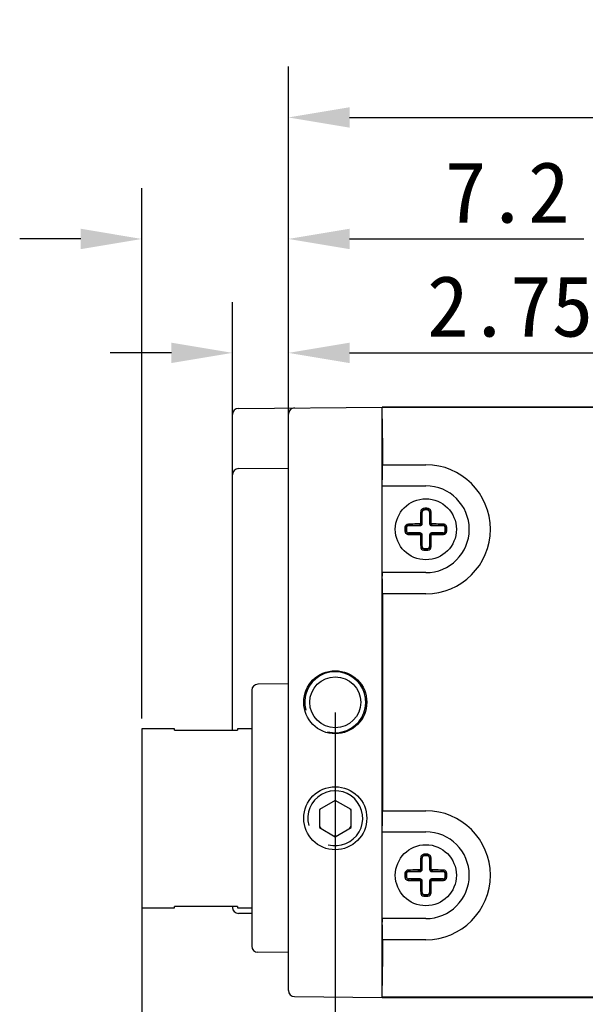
# Model space of a CAD drawing. Header units: millimetres. Extents: x 44 to 281, y 80 to 153.
# Tile 3 of 6: x 117 to 145, y 104 to 153. Entities that reach past the tile are written whole.
import ezdxf

# ---------------------------------------------------------------- set-up
doc = ezdxf.new("R2010")
doc.units = ezdxf.units.MM
doc.header["$LTSCALE"] = 16.335
doc.header["$PDMODE"] = 3
doc.header["$PDSIZE"] = 8
doc.layers.get('0').update_dxf_attribs({"linetype": 'CONTINUOUS'})
doc.layers.get('Defpoints').update_dxf_attribs({"linetype": 'CONTINUOUS'})
doc.layers.add('00_COMPONENTS', color=7, linetype='CONTINUOUS')
doc.layers.add('51__DRAFT_DIMS', color=7, linetype='CONTINUOUS')
doc.styles.get("Standard").update_dxf_attribs({"font": 'simfang.ttf'})
doc.dimstyles.new('DIMSTYLE_3', dxfattribs={"dimtxt": 3, "dimasz": 3, "dimexe": 2.5, "dimexo": 0.5, "dimgap": 0.75, "dimtad": 1, "dimdsep": 46, "dimtxsty": 'STANDARD', "dimblk": '_FILLED', "dimblk1": '_FILLED', "dimblk2": '_FILLED', "dimcen": 0.09, "dimclrd": 4, "dimclre": 4, "dimclrt": 3, "dimazin": 2, "dimtp": 0.3, "dimtm": 0.3, "dimtfac": 1, "dimtofl": 0, "dimtmove": 0, "dimatfit": 3, "dimldrblk": '_FILLED', "dimfxl": 1, "dimtolj": 1, "dimarcsym": 0})

# ---------------------------------------------------------------- blocks, each defined once
blk = doc.blocks.new('_FILLED')
at = {"color": 0, "linetype": 'ByBlock'}
blk.add_solid([(0, 0), (-1, 0.167), (-1, -0.167)], dxfattribs=at)
blk = doc.blocks.new('*D3')
at = {"layer": '51__DRAFT_DIMS', "color": 4, "lineweight": -2}
for p, q in [((130.615, 132.784), (130.615, 150.558)), ((178.215, 132.818), (178.215, 150.558)), ((133.615, 148.058), (175.215, 148.058))]:
    blk.add_line(p, q, dxfattribs=at)
at = {"layer": 'Defpoints', "color": 0}
for p in [(178.215, 148.058), (130.615, 132.284), (178.215, 132.318)]:
    blk.add_point(p, dxfattribs=at)
at = {"layer": '51__DRAFT_DIMS', "color": 4, "linetype": 'ByBlock', "lineweight": -2, "xscale": 3, "yscale": 3, "zscale": 3, "rotation": 180}
blk.add_blockref('_FILLED', (130.615, 148.058), dxfattribs=at)
at = {"layer": '51__DRAFT_DIMS', "color": 4, "linetype": 'ByBlock', "lineweight": -2, "xscale": 3, "yscale": 3, "zscale": 3}
blk.add_blockref('_FILLED', (178.215, 148.058), dxfattribs=at)
at = {"layer": '51__DRAFT_DIMS', "color": 3, "insert": (153.809, 152.808), "char_height": 3, "attachment_point": 2, "line_spacing_factor": 0.9}
blk.add_mtext('\\A1;47.6', dxfattribs=at)
blk = doc.blocks.new('*D5')
at = {"layer": '51__DRAFT_DIMS', "color": 4, "lineweight": -2}
for p, q in [((132.915, 118.821), (132.915, 88.124)), ((170.515, 108.821), (170.515, 88.124)), ((167.515, 90.624), (135.915, 90.624))]:
    blk.add_line(p, q, dxfattribs=at)
at = {"layer": 'Defpoints', "color": 0}
for p in [(132.915, 119.321), (170.515, 109.321), (132.915, 90.624)]:
    blk.add_point(p, dxfattribs=at)
at = {"layer": '51__DRAFT_DIMS', "color": 4, "linetype": 'ByBlock', "lineweight": -2, "xscale": 3, "yscale": 3, "zscale": 3, "rotation": 180}
blk.add_blockref('_FILLED', (132.915, 90.624), dxfattribs=at)
at = {"layer": '51__DRAFT_DIMS', "color": 4, "linetype": 'ByBlock', "lineweight": -2, "xscale": 3, "yscale": 3, "zscale": 3}
blk.add_blockref('_FILLED', (170.515, 90.624), dxfattribs=at)
at = {"layer": '51__DRAFT_DIMS', "color": 3, "insert": (151.7, 95.374), "char_height": 3, "attachment_point": 2, "line_spacing_factor": 0.9}
blk.add_mtext('\\A1;37.6', dxfattribs=at)
blk = doc.blocks.new('*D12')
at = {"color": 4, "lineweight": -2}
for p, q in [((192.565, 132.196), (192.565, 79.773)), ((123.415, 117.521), (123.415, 79.773)), ((189.565, 82.273), (126.415, 82.273))]:
    blk.add_line(p, q, dxfattribs=at)
at = {"layer": 'Defpoints', "color": 0}
for p in [(192.565, 132.696), (123.415, 118.021), (123.415, 82.273)]:
    blk.add_point(p, dxfattribs=at)
at = {"color": 4, "linetype": 'ByBlock', "lineweight": -2, "xscale": 3, "yscale": 3, "zscale": 3, "rotation": 180}
blk.add_blockref('_FILLED', (123.415, 82.273), dxfattribs=at)
at = {"color": 4, "linetype": 'ByBlock', "lineweight": -2, "xscale": 3, "yscale": 3, "zscale": 3}
blk.add_blockref('_FILLED', (192.565, 82.273), dxfattribs=at)
at = {"color": 3, "insert": (157.99, 84.549), "char_height": 3, "attachment_point": 5}
blk.add_mtext('\\A1;69.15', dxfattribs=at)
blk = doc.blocks.new('*D13')
at = {"color": 4, "lineweight": -2}
for p, q in [((127.865, 131), (127.865, 138.989)), ((130.615, 133.984), (130.615, 138.989)), ((124.865, 136.489), (121.865, 136.489)), ((133.615, 136.489), (146.395, 136.489))]:
    blk.add_line(p, q, dxfattribs=at)
at = {"layer": 'Defpoints', "color": 0}
for p in [(127.865, 136.489), (130.615, 133.484), (127.865, 130.5)]:
    blk.add_point(p, dxfattribs=at)
at = {"color": 4, "linetype": 'ByBlock', "lineweight": -2, "xscale": 3, "yscale": 3, "zscale": 3}
blk.add_blockref('_FILLED', (127.865, 136.489), dxfattribs=at)
at = {"color": 4, "linetype": 'ByBlock', "lineweight": -2, "xscale": 3, "yscale": 3, "zscale": 3, "rotation": 180}
blk.add_blockref('_FILLED', (130.615, 136.489), dxfattribs=at)
at = {"color": 3, "insert": (141.505, 138.765), "char_height": 3, "attachment_point": 5}
blk.add_mtext('\\A1;2.75', dxfattribs=at)
blk = doc.blocks.new('*D14')
at = {"color": 4, "lineweight": -2}
for p, q in [((123.415, 118.521), (123.415, 144.587)), ((130.615, 133.984), (130.615, 144.587)), ((120.415, 142.087), (117.415, 142.087)), ((133.615, 142.087), (145.129, 142.087))]:
    blk.add_line(p, q, dxfattribs=at)
at = {"layer": 'Defpoints', "color": 0}
for p in [(123.415, 142.087), (130.615, 133.484), (123.415, 118.021)]:
    blk.add_point(p, dxfattribs=at)
at = {"color": 4, "linetype": 'ByBlock', "lineweight": -2, "xscale": 3, "yscale": 3, "zscale": 3}
blk.add_blockref('_FILLED', (123.415, 142.087), dxfattribs=at)
at = {"color": 4, "linetype": 'ByBlock', "lineweight": -2, "xscale": 3, "yscale": 3, "zscale": 3, "rotation": 180}
blk.add_blockref('_FILLED', (130.615, 142.087), dxfattribs=at)
at = {"color": 3, "insert": (141.362, 144.362), "char_height": 3, "attachment_point": 5}
blk.add_mtext('\\A1;7.2', dxfattribs=at)

msp = doc.modelspace()

# ---------------------------------------------------------------- linework, layer by layer
at = {"layer": '00_COMPONENTS', "color": 7}
for p, q in [((128.162, 133.76), (135.215, 133.821)), ((135.215, 104.821), (135.215, 133.821)), ((168.446, 133.821), (135.215, 133.821)), ((127.865, 117.957), (127.865, 133.46)), ((130.615, 105.159), (130.615, 133.484)), ((135.232, 132.298), (135.232, 130.991)), ((128.162, 130.8), (130.615, 130.821)), ((135.218, 129.952), (135.224, 130.125)), ((135.218, 129.952), (137.365, 129.952)), ((137.185, 128.101), (137.185, 128.667)), ((137.545, 128.667), (137.545, 128.101)), ((136.519, 128.001), (137.085, 128.001)), ((137.645, 128.001), (138.211, 128.001)), ((137.085, 127.641), (136.519, 127.641)), ((137.185, 126.975), (137.185, 127.541)), ((137.545, 127.541), (137.545, 126.975)), ((138.211, 127.641), (137.645, 127.641)), ((135.218, 125.69), (135.224, 125.517)), ((137.365, 125.69), (135.218, 125.69)), ((135.232, 124.651), (135.232, 113.991)), ((130.615, 120.221), (129.112, 120.208)), ((128.815, 119.908), (128.815, 107.334)), ((123.415, 118.021), (123.415, 109.221)), ((125.015, 118.021), (123.415, 118.021)), ((125.015, 117.957), (125.015, 118.021)), ((125.015, 117.957), (128.115, 117.957)), ((128.115, 118.021), (128.115, 117.957)), ((128.815, 118.021), (128.115, 118.021)), ((132.915, 114.501), (132.14, 114.054)), ((133.69, 114.054), (132.915, 114.501)), ((132.14, 114.054), (132.14, 113.159)), ((133.69, 113.159), (133.69, 114.054)), ((132.14, 113.159), (132.915, 112.711)), ((132.915, 112.711), (133.69, 113.159)), ((135.218, 112.952), (135.224, 113.125)), ((135.218, 112.952), (137.365, 112.952)), ((137.185, 111.101), (137.185, 111.667)), ((137.545, 111.667), (137.545, 111.101)), ((136.519, 111.001), (137.085, 111.001)), ((137.645, 111.001), (138.211, 111.001)), ((137.085, 110.641), (136.519, 110.641)), ((137.185, 109.975), (137.185, 110.541)), ((137.545, 110.541), (137.545, 109.975)), ((138.211, 110.641), (137.645, 110.641)), ((123.415, 109.221), (125.015, 109.221)), ((125.015, 109.221), (125.015, 109.286)), ((128.115, 109.286), (125.015, 109.286)), ((127.865, 109.286), (127.865, 109.243)), ((128.115, 109.286), (128.115, 109.221)), ((128.115, 109.221), (128.815, 109.221)), ((128.815, 108.937), (128.162, 108.943)), ((135.218, 108.69), (135.224, 108.517)), ((137.365, 108.69), (135.218, 108.69)), ((135.232, 107.651), (135.232, 106.344)), ((130.615, 107.021), (129.112, 107.034)), ((130.912, 104.859), (135.215, 104.821)), ((135.215, 104.821), (168.446, 104.821))]:
    msp.add_line(p, q, dxfattribs=at)
at = {"layer": '00_COMPONENTS', "color": 4}
for p, q in [((168.423, 133.798), (135.215, 133.798)), ((135.232, 132.321), (135.215, 132.321)), ((135.232, 130.76), (135.215, 130.76)), ((135.232, 130.991), (137.365, 130.991)), ((137.275, 128.767), (137.268, 128.849)), ((137.365, 128.853), (137.355, 128.853)), ((137.454, 128.767), (137.462, 128.849)), ((137.185, 128.667), (137.164, 128.667)), ((137.565, 128.667), (137.545, 128.667)), ((136.419, 127.911), (136.337, 127.918)), ((136.337, 127.724), (136.419, 127.732)), ((136.519, 128.022), (136.519, 128.001)), ((137.085, 128.001), (137.085, 128.03)), ((137.156, 128.101), (137.185, 128.101)), ((137.545, 128.101), (137.574, 128.101)), ((137.645, 128.03), (137.645, 128.001)), ((138.211, 128.001), (138.211, 128.022)), ((138.311, 127.911), (138.392, 127.918)), ((138.311, 127.732), (138.392, 127.724)), ((136.519, 127.641), (136.519, 127.621)), ((137.085, 127.612), (137.085, 127.641)), ((137.185, 127.541), (137.156, 127.541)), ((137.574, 127.541), (137.545, 127.541)), ((137.645, 127.641), (137.645, 127.612)), ((138.211, 127.621), (138.211, 127.641)), ((137.164, 126.975), (137.185, 126.975)), ((137.275, 126.875), (137.268, 126.794)), ((137.365, 126.789), (137.375, 126.789)), ((137.462, 126.794), (137.454, 126.875)), ((137.545, 126.975), (137.565, 126.975)), ((135.232, 124.882), (135.215, 124.882)), ((137.365, 124.651), (135.232, 124.651)), ((135.232, 113.76), (135.215, 113.76)), ((135.232, 113.991), (137.365, 113.991)), ((137.275, 111.767), (137.268, 111.849)), ((137.365, 111.853), (137.355, 111.853)), ((137.454, 111.767), (137.462, 111.849)), ((137.185, 111.667), (137.164, 111.667)), ((137.565, 111.667), (137.545, 111.667)), ((136.419, 110.911), (136.337, 110.918)), ((136.519, 111.022), (136.519, 111.001)), ((137.085, 111.001), (137.085, 111.03)), ((137.156, 111.101), (137.185, 111.101)), ((137.545, 111.101), (137.574, 111.101)), ((137.645, 111.03), (137.645, 111.001)), ((138.211, 111.001), (138.211, 111.022)), ((138.311, 110.911), (138.392, 110.918)), ((136.337, 110.724), (136.419, 110.732)), ((136.519, 110.641), (136.519, 110.621)), ((137.085, 110.612), (137.085, 110.641)), ((137.185, 110.541), (137.156, 110.541)), ((137.574, 110.541), (137.545, 110.541)), ((137.645, 110.641), (137.645, 110.612)), ((138.211, 110.621), (138.211, 110.641)), ((138.311, 110.732), (138.392, 110.724)), ((137.164, 109.975), (137.185, 109.975)), ((137.275, 109.875), (137.268, 109.794)), ((137.462, 109.794), (137.454, 109.875)), ((137.545, 109.975), (137.565, 109.975)), ((137.365, 109.789), (137.375, 109.789)), ((135.232, 107.882), (135.215, 107.882)), ((137.365, 107.651), (135.232, 107.651)), ((135.232, 106.321), (135.215, 106.321)), ((135.215, 104.844), (168.423, 104.844))]:
    msp.add_line(p, q, dxfattribs=at)
at = {"layer": '00_COMPONENTS', "color": 7}
for centre, radius in [((137.365, 127.821), 1.5), ((132.915, 119.321), 1.55), ((132.915, 119.321), 1.25), ((132.915, 113.621), 1.55), ((137.365, 110.821), 1.5)]:
    msp.add_circle(centre, radius, dxfattribs=at)
for centre, radius, start, end in [((128.165, 133.46), 0.3, 90.5, 180), ((130.915, 133.484), 0.3, 90.5, 180), ((128.165, 130.5), 0.3, 90.5, 180), ((137.365, 127.821), 2.131, 270, 90), ((137.285, 128.667), 0.1, 95.4005, 180), ((137.365, 127.821), 0.95, 84.5995, 95.4005), ((137.445, 128.667), 0.1, 0, 84.5995), ((137.365, 127.821), 0.95, 174.5995, 185.4005), ((136.519, 127.901), 0.1, 90, 174.5995), ((136.519, 127.741), 0.1, 185.4005, 270), ((137.085, 128.101), 0.1, 270, 0), ((137.645, 128.101), 0.1, 180, 270), ((138.211, 127.901), 0.1, 5.4005, 90), ((138.211, 127.741), 0.1, 270, 354.5995), ((137.365, 127.821), 0.95, 354.5995, 5.4005), ((137.085, 127.541), 0.1, 0, 90), ((137.645, 127.541), 0.1, 90, 180), ((137.285, 126.975), 0.1, 180, 264.5995), ((137.365, 127.821), 0.95, 264.5995, 275.4005), ((137.445, 126.975), 0.1, 275.4005, 0), ((129.115, 119.908), 0.3, 90.5, 180), ((132.915, 113.621), 0.865, 149.1468, 153.6312), ((132.915, 113.621), 0.865, 27.2585, 31.762), ((132.915, 113.621), 0.865, 207.8958, 215.6325), ((132.915, 113.621), 0.865, 325.9321, 333.6312), ((132.915, 113.621), 0.865, 265.2937, 275.6325), ((137.365, 110.821), 2.131, 270, 90), ((137.285, 111.667), 0.1, 95.4005, 180), ((137.365, 110.821), 0.95, 84.5995, 95.4005), ((137.445, 111.667), 0.1, 0, 84.5995), ((137.365, 110.821), 0.95, 174.5995, 185.4005), ((136.519, 110.901), 0.1, 90, 174.5995), ((137.085, 111.101), 0.1, 270, 0), ((137.645, 111.101), 0.1, 180, 270), ((138.211, 110.901), 0.1, 5.4005, 90), ((137.365, 110.821), 0.95, 354.5995, 5.4005), ((136.519, 110.741), 0.1, 185.4005, 270), ((137.085, 110.541), 0.1, 0, 90), ((137.645, 110.541), 0.1, 90, 180), ((138.211, 110.741), 0.1, 270, 354.5995), ((137.285, 109.975), 0.1, 180, 264.5995), ((137.365, 110.821), 0.95, 264.5995, 275.4005), ((137.445, 109.975), 0.1, 275.4005, 0), ((128.165, 109.243), 0.3, 180, 269.5), ((129.115, 107.334), 0.3, 180, 269.5), ((130.915, 105.159), 0.3, 180, 269.5)]:
    msp.add_arc(centre, radius, start, end, dxfattribs=at)
at = {"layer": '00_COMPONENTS', "color": 4}
for centre, radius, start, end in [((137.365, 127.821), 3.17, 270, 90), ((137.285, 128.663), 0.121, 95.4005, 178.1516), ((137.365, 127.821), 1.032, 90.569, 95.4005), ((137.365, 127.821), 0.967, 84.5995, 95.4005), ((137.365, 127.821), 1.032, 84.5995, 90), ((137.444, 128.663), 0.121, 1.8487, 84.5993), ((137.365, 127.821), 1.032, 174.5995, 185.4005), ((136.51, 127.902), 0.173, 91.309, 174.5932), ((137.365, 127.821), 0.967, 174.5995, 185.4005), ((136.522, 127.901), 0.121, 91.8487, 174.5993), ((137.085, 128.101), 0.0711, 270.128, 359.872), ((137.645, 128.101), 0.0711, 180.128, 269.872), ((138.207, 127.901), 0.121, 5.4005, 88.1516), ((137.365, 127.821), 0.967, 354.5995, 5.4005), ((137.365, 127.821), 1.032, 354.5995, 5.4005), ((136.522, 127.742), 0.121, 185.4005, 268.1516), ((137.085, 127.541), 0.0711, 0.128, 89.872), ((137.645, 127.541), 0.0711, 90.128, 179.872), ((138.207, 127.742), 0.121, 271.8487, 354.5993), ((138.22, 127.74), 0.173, 271.3084, 354.5932), ((137.284, 126.966), 0.173, 181.3094, 264.5922), ((137.285, 126.979), 0.121, 181.8487, 264.5993), ((137.365, 127.821), 1.032, 264.5995, 270), ((137.365, 127.821), 0.967, 264.5995, 275.4005), ((137.365, 127.821), 1.032, 270.569, 275.4005), ((137.444, 126.979), 0.121, 275.4005, 358.1516), ((137.446, 126.966), 0.173, 275.3995, 358.6977), ((132.915, 119.321), 1.5, 255, 195), ((132.915, 113.621), 1.35, 255, 195), ((137.365, 110.821), 3.17, 270, 90), ((137.285, 111.663), 0.121, 95.4005, 178.1516), ((137.365, 110.821), 1.032, 90.569, 95.4005), ((137.365, 110.821), 0.967, 84.5995, 95.4005), ((137.365, 110.821), 1.032, 84.5995, 90), ((137.444, 111.663), 0.121, 1.8487, 84.5993), ((137.365, 110.821), 1.032, 174.5995, 185.4005), ((136.51, 110.902), 0.173, 91.309, 174.5932), ((137.365, 110.821), 0.967, 174.5995, 185.4005), ((136.522, 110.901), 0.121, 91.8487, 174.5993), ((137.085, 111.101), 0.0711, 270.128, 359.872), ((137.645, 111.101), 0.0711, 180.128, 269.872), ((138.207, 110.901), 0.121, 5.4005, 88.1516), ((137.365, 110.821), 0.967, 354.5995, 5.4005), ((137.365, 110.821), 1.032, 354.5995, 5.4005), ((136.522, 110.742), 0.121, 185.4005, 268.1516), ((137.085, 110.541), 0.0711, 0.128, 89.872), ((137.645, 110.541), 0.0711, 90.128, 179.872), ((138.207, 110.742), 0.121, 271.8487, 354.5993), ((138.22, 110.74), 0.173, 271.3084, 354.5932), ((137.284, 109.966), 0.173, 181.3094, 264.5922), ((137.285, 109.979), 0.121, 181.8487, 264.5993), ((137.365, 110.821), 0.967, 264.5995, 275.4005), ((137.444, 109.979), 0.121, 275.4005, 358.1516), ((137.446, 109.966), 0.173, 275.3995, 358.6977), ((137.365, 110.821), 1.032, 264.5995, 270), ((137.365, 110.821), 1.032, 270.569, 275.4005)]:
    msp.add_arc(centre, radius, start, end, dxfattribs=at)
at = {"layer": '00_COMPONENTS', "color": 7}
for centre, major_axis, start_param, end_param in [((135.206, 132.298), (0, 1.5), 4.712389, 5.943103), ((135.215, 130.991), (0, 1), -2.617994, -1.570796), ((135.215, 124.651), (0, 1), 4.712389, 5.759587), ((135.215, 113.991), (0, 1), -2.617994, -1.570796), ((135.215, 107.651), (0, 1), 4.712389, 5.759587), ((135.206, 106.344), (0, 1.5), 3.481675, 4.712389)]:
    msp.add_ellipse(centre, major_axis=major_axis, ratio=0.017455, start_param=start_param, end_param=end_param, dxfattribs=at)
at = {"layer": '00_COMPONENTS', "color": 4}
for points, knots in [([(137.268, 128.849), (137.247, 128.847), (137.205, 128.835), (137.153, 128.796), (137.125, 128.751), (137.113, 128.711), (137.111, 128.69), (137.111, 128.68)], [0, 0, 0, 0, 0.253424, 0.504629, 0.752901, 0.876665, 1, 1, 1, 1]), ([(137.619, 128.68), (137.618, 128.701), (137.61, 128.742), (137.576, 128.796), (137.525, 128.835), (137.483, 128.847), (137.462, 128.849)], [0, 0, 0, 0, 0.2463, 0.49476, 0.746234, 1, 1, 1, 1]), ([(137.111, 128.68), (137.11, 128.656), (137.109, 128.609), (137.107, 128.526), (137.106, 128.431), (137.104, 128.323), (137.103, 128.214), (137.102, 128.142), (137.102, 128.105)], [0, 0, 0, 0, 0.123196, 0.247016, 0.433806, 0.621696, 0.810494, 1, 1, 1, 1]), ([(137.164, 128.667), (137.164, 128.668), (137.162, 128.67), (137.159, 128.672), (137.154, 128.674), (137.144, 128.677), (137.129, 128.679), (137.117, 128.68), (137.111, 128.68)], [0, 0, 0, 0, 0.047043, 0.116694, 0.215119, 0.341803, 0.659688, 1, 1, 1, 1]), ([(137.156, 128.101), (137.156, 128.149), (137.158, 128.338), (137.161, 128.526), (137.164, 128.667)], [0, 0, 0, 0, 0.252521, 1, 1, 1, 1]), ([(137.619, 128.68), (137.613, 128.68), (137.6, 128.679), (137.585, 128.677), (137.576, 128.674), (137.571, 128.672), (137.567, 128.67), (137.566, 128.668), (137.565, 128.667)], [0, 0, 0, 0, 0.340312, 0.658198, 0.784881, 0.883306, 0.952957, 1, 1, 1, 1]), ([(137.565, 128.667), (137.566, 128.621), (137.57, 128.432), (137.573, 128.243), (137.574, 128.101)], [0, 0, 0, 0, 0.247014, 1, 1, 1, 1]), ([(137.628, 128.105), (137.627, 128.154), (137.626, 128.238), (137.625, 128.341), (137.624, 128.413), (137.623, 128.467), (137.622, 128.52), (137.621, 128.574), (137.62, 128.627), (137.619, 128.662), (137.619, 128.68)], [0, 0, 0, 0, 0.252528, 0.441044, 0.53495, 0.628589, 0.721937, 0.814968, 0.907664, 1, 1, 1, 1]), ([(137.081, 128.084), (137.032, 128.084), (136.841, 128.082), (136.649, 128.079), (136.506, 128.075)], [0, 0, 0, 0, 0.252523, 1, 1, 1, 1]), ([(136.506, 128.075), (136.506, 128.069), (136.507, 128.057), (136.509, 128.042), (136.512, 128.032), (136.514, 128.027), (136.516, 128.023), (136.518, 128.022), (136.519, 128.022)], [0, 0, 0, 0, 0.340312, 0.658198, 0.784881, 0.883306, 0.952957, 1, 1, 1, 1]), ([(136.519, 128.022), (136.565, 128.023), (136.754, 128.027), (136.943, 128.029), (137.085, 128.03)], [0, 0, 0, 0, 0.247014, 1, 1, 1, 1]), ([(137.102, 128.105), (137.102, 128.1), (137.097, 128.089), (137.086, 128.084), (137.081, 128.084)], [0, 0, 0, 0, 0.499777, 1, 1, 1, 1]), ([(137.085, 128.03), (137.085, 128.03), (137.084, 128.031), (137.084, 128.033), (137.083, 128.036), (137.082, 128.041), (137.082, 128.048), (137.081, 128.057), (137.081, 128.069), (137.081, 128.078), (137.081, 128.084)], [0, 0, 0, 0, 0.013059, 0.033481, 0.099199, 0.199942, 0.331864, 0.488488, 0.659197, 1, 1, 1, 1]), ([(137.102, 128.105), (137.108, 128.105), (137.117, 128.105), (137.129, 128.105), (137.138, 128.104), (137.145, 128.104), (137.15, 128.103), (137.153, 128.102), (137.155, 128.102), (137.156, 128.101), (137.156, 128.101)], [0, 0, 0, 0, 0.340803, 0.511512, 0.668136, 0.800058, 0.900801, 0.966519, 0.986941, 1, 1, 1, 1]), ([(137.574, 128.101), (137.574, 128.101), (137.575, 128.102), (137.576, 128.102), (137.58, 128.103), (137.585, 128.104), (137.592, 128.104), (137.6, 128.105), (137.612, 128.105), (137.621, 128.105), (137.628, 128.105)], [0, 0, 0, 0, 0.013059, 0.033481, 0.099199, 0.199942, 0.331864, 0.488488, 0.659197, 1, 1, 1, 1]), ([(137.649, 128.084), (137.644, 128.084), (137.632, 128.089), (137.628, 128.1), (137.628, 128.105)], [0, 0, 0, 0, 0.499777, 1, 1, 1, 1]), ([(137.649, 128.084), (137.649, 128.078), (137.649, 128.069), (137.648, 128.057), (137.648, 128.048), (137.647, 128.041), (137.646, 128.036), (137.646, 128.033), (137.645, 128.031), (137.645, 128.03), (137.645, 128.03)], [0, 0, 0, 0, 0.340803, 0.511512, 0.668136, 0.800058, 0.900801, 0.966519, 0.986941, 1, 1, 1, 1]), ([(137.645, 128.03), (137.692, 128.03), (137.881, 128.028), (138.07, 128.025), (138.211, 128.022)], [0, 0, 0, 0, 0.252521, 1, 1, 1, 1]), ([(138.224, 128.075), (138.176, 128.076), (137.985, 128.08), (137.793, 128.083), (137.649, 128.084)], [0, 0, 0, 0, 0.247019, 1, 1, 1, 1]), ([(138.211, 128.022), (138.212, 128.022), (138.214, 128.023), (138.216, 128.027), (138.218, 128.032), (138.221, 128.042), (138.223, 128.057), (138.224, 128.069), (138.224, 128.075)], [0, 0, 0, 0, 0.047043, 0.116694, 0.215119, 0.341803, 0.659688, 1, 1, 1, 1]), ([(138.392, 127.918), (138.39, 127.939), (138.378, 127.981), (138.34, 128.032), (138.295, 128.061), (138.255, 128.073), (138.234, 128.075), (138.224, 128.075)], [0, 0, 0, 0, 0.253316, 0.504568, 0.752904, 0.876672, 1, 1, 1, 1]), ([(136.337, 127.724), (136.339, 127.703), (136.351, 127.661), (136.39, 127.61), (136.435, 127.581), (136.475, 127.57), (136.496, 127.567), (136.506, 127.567)], [0, 0, 0, 0, 0.253295, 0.504514, 0.752845, 0.876648, 1, 1, 1, 1]), ([(136.519, 127.621), (136.518, 127.62), (136.516, 127.619), (136.514, 127.615), (136.512, 127.61), (136.509, 127.6), (136.507, 127.586), (136.506, 127.573), (136.506, 127.567)], [0, 0, 0, 0, 0.047043, 0.116694, 0.215119, 0.341803, 0.659688, 1, 1, 1, 1]), ([(136.506, 127.567), (136.553, 127.566), (136.745, 127.562), (136.936, 127.559), (137.081, 127.558)], [0, 0, 0, 0, 0.247015, 1, 1, 1, 1]), ([(137.085, 127.612), (137.037, 127.612), (136.848, 127.614), (136.66, 127.617), (136.519, 127.621)], [0, 0, 0, 0, 0.252521, 1, 1, 1, 1]), ([(137.081, 127.558), (137.081, 127.564), (137.081, 127.574), (137.081, 127.586), (137.082, 127.594), (137.082, 127.601), (137.083, 127.606), (137.084, 127.61), (137.084, 127.611), (137.085, 127.612), (137.085, 127.612)], [0, 0, 0, 0, 0.340803, 0.511512, 0.668136, 0.800058, 0.900801, 0.966519, 0.986941, 1, 1, 1, 1]), ([(137.081, 127.558), (137.086, 127.558), (137.097, 127.554), (137.102, 127.542), (137.102, 127.537)], [0, 0, 0, 0, 0.499777, 1, 1, 1, 1]), ([(137.156, 127.541), (137.156, 127.541), (137.155, 127.541), (137.153, 127.54), (137.15, 127.539), (137.145, 127.539), (137.138, 127.538), (137.129, 127.538), (137.117, 127.537), (137.108, 127.537), (137.102, 127.537)], [0, 0, 0, 0, 0.013059, 0.033481, 0.099199, 0.199942, 0.331864, 0.488488, 0.659197, 1, 1, 1, 1]), ([(137.102, 127.537), (137.102, 127.489), (137.104, 127.297), (137.107, 127.105), (137.111, 126.962)], [0, 0, 0, 0, 0.252521, 1, 1, 1, 1]), ([(137.164, 126.975), (137.163, 127.022), (137.159, 127.21), (137.157, 127.399), (137.156, 127.541)], [0, 0, 0, 0, 0.247014, 1, 1, 1, 1]), ([(137.574, 127.541), (137.574, 127.493), (137.572, 127.305), (137.569, 127.116), (137.565, 126.975)], [0, 0, 0, 0, 0.252521, 1, 1, 1, 1]), ([(137.628, 127.537), (137.621, 127.537), (137.612, 127.537), (137.6, 127.538), (137.592, 127.538), (137.585, 127.539), (137.58, 127.539), (137.576, 127.54), (137.575, 127.541), (137.574, 127.541), (137.574, 127.541)], [0, 0, 0, 0, 0.340803, 0.511512, 0.668136, 0.800058, 0.900801, 0.966519, 0.986941, 1, 1, 1, 1]), ([(137.619, 126.962), (137.62, 127.01), (137.624, 127.201), (137.627, 127.393), (137.628, 127.537)], [0, 0, 0, 0, 0.247014, 1, 1, 1, 1]), ([(137.628, 127.537), (137.628, 127.542), (137.632, 127.554), (137.644, 127.558), (137.649, 127.558)], [0, 0, 0, 0, 0.499777, 1, 1, 1, 1]), ([(138.211, 127.621), (138.164, 127.619), (137.976, 127.616), (137.787, 127.613), (137.645, 127.612)], [0, 0, 0, 0, 0.247014, 1, 1, 1, 1]), ([(137.645, 127.612), (137.645, 127.612), (137.645, 127.611), (137.646, 127.61), (137.646, 127.606), (137.647, 127.601), (137.648, 127.594), (137.648, 127.586), (137.649, 127.574), (137.649, 127.564), (137.649, 127.558)], [0, 0, 0, 0, 0.013059, 0.033481, 0.099199, 0.199942, 0.331864, 0.488488, 0.659197, 1, 1, 1, 1]), ([(137.649, 127.558), (137.697, 127.559), (137.889, 127.56), (138.081, 127.564), (138.224, 127.567)], [0, 0, 0, 0, 0.25252, 1, 1, 1, 1]), ([(138.224, 127.567), (138.224, 127.573), (138.223, 127.586), (138.221, 127.6), (138.218, 127.61), (138.216, 127.615), (138.214, 127.619), (138.212, 127.62), (138.211, 127.621)], [0, 0, 0, 0, 0.340312, 0.658198, 0.784881, 0.883306, 0.952957, 1, 1, 1, 1]), ([(137.111, 126.962), (137.117, 126.962), (137.129, 126.963), (137.144, 126.965), (137.154, 126.968), (137.159, 126.97), (137.162, 126.972), (137.164, 126.974), (137.164, 126.975)], [0, 0, 0, 0, 0.340312, 0.658198, 0.784881, 0.883306, 0.952957, 1, 1, 1, 1]), ([(137.565, 126.975), (137.566, 126.974), (137.567, 126.972), (137.571, 126.97), (137.576, 126.968), (137.585, 126.965), (137.6, 126.963), (137.613, 126.962), (137.619, 126.962)], [0, 0, 0, 0, 0.047043, 0.116694, 0.215119, 0.341803, 0.659688, 1, 1, 1, 1]), ([(137.268, 111.849), (137.247, 111.847), (137.205, 111.835), (137.153, 111.796), (137.125, 111.751), (137.113, 111.711), (137.111, 111.69), (137.111, 111.68)], [0, 0, 0, 0, 0.253424, 0.504629, 0.752901, 0.876665, 1, 1, 1, 1]), ([(137.619, 111.68), (137.618, 111.701), (137.61, 111.742), (137.576, 111.796), (137.525, 111.835), (137.483, 111.847), (137.462, 111.849)], [0, 0, 0, 0, 0.2463, 0.49476, 0.746234, 1, 1, 1, 1]), ([(137.111, 111.68), (137.11, 111.656), (137.109, 111.609), (137.107, 111.526), (137.106, 111.431), (137.104, 111.323), (137.103, 111.214), (137.102, 111.142), (137.102, 111.105)], [0, 0, 0, 0, 0.123196, 0.247016, 0.433806, 0.621696, 0.810494, 1, 1, 1, 1]), ([(137.164, 111.667), (137.164, 111.668), (137.162, 111.67), (137.159, 111.672), (137.154, 111.674), (137.144, 111.677), (137.129, 111.679), (137.117, 111.68), (137.111, 111.68)], [0, 0, 0, 0, 0.047043, 0.116694, 0.215119, 0.341803, 0.659688, 1, 1, 1, 1]), ([(137.156, 111.101), (137.156, 111.149), (137.158, 111.338), (137.161, 111.526), (137.164, 111.667)], [0, 0, 0, 0, 0.252521, 1, 1, 1, 1]), ([(137.619, 111.68), (137.613, 111.68), (137.6, 111.679), (137.585, 111.677), (137.576, 111.674), (137.571, 111.672), (137.567, 111.67), (137.566, 111.668), (137.565, 111.667)], [0, 0, 0, 0, 0.340312, 0.658198, 0.784881, 0.883306, 0.952957, 1, 1, 1, 1]), ([(137.565, 111.667), (137.566, 111.621), (137.57, 111.432), (137.573, 111.243), (137.574, 111.101)], [0, 0, 0, 0, 0.247014, 1, 1, 1, 1]), ([(137.628, 111.105), (137.627, 111.154), (137.626, 111.238), (137.625, 111.341), (137.624, 111.413), (137.623, 111.467), (137.622, 111.52), (137.621, 111.574), (137.62, 111.627), (137.619, 111.662), (137.619, 111.68)], [0, 0, 0, 0, 0.252528, 0.441044, 0.53495, 0.628589, 0.721937, 0.814968, 0.907664, 1, 1, 1, 1]), ([(137.081, 111.084), (137.032, 111.084), (136.841, 111.082), (136.649, 111.079), (136.506, 111.075)], [0, 0, 0, 0, 0.252523, 1, 1, 1, 1]), ([(136.506, 111.075), (136.506, 111.069), (136.507, 111.057), (136.509, 111.042), (136.512, 111.032), (136.514, 111.027), (136.516, 111.023), (136.518, 111.022), (136.519, 111.022)], [0, 0, 0, 0, 0.340312, 0.658198, 0.784881, 0.883306, 0.952957, 1, 1, 1, 1]), ([(136.519, 111.022), (136.565, 111.023), (136.754, 111.027), (136.943, 111.029), (137.085, 111.03)], [0, 0, 0, 0, 0.247014, 1, 1, 1, 1]), ([(137.102, 111.105), (137.102, 111.1), (137.097, 111.089), (137.086, 111.084), (137.081, 111.084)], [0, 0, 0, 0, 0.499777, 1, 1, 1, 1]), ([(137.085, 111.03), (137.085, 111.03), (137.084, 111.031), (137.084, 111.033), (137.083, 111.036), (137.082, 111.041), (137.082, 111.048), (137.081, 111.057), (137.081, 111.069), (137.081, 111.078), (137.081, 111.084)], [0, 0, 0, 0, 0.013059, 0.033481, 0.099199, 0.199942, 0.331864, 0.488488, 0.659197, 1, 1, 1, 1]), ([(137.102, 111.105), (137.108, 111.105), (137.117, 111.105), (137.129, 111.105), (137.138, 111.104), (137.145, 111.104), (137.15, 111.103), (137.153, 111.102), (137.155, 111.102), (137.156, 111.101), (137.156, 111.101)], [0, 0, 0, 0, 0.340803, 0.511512, 0.668136, 0.800058, 0.900801, 0.966519, 0.986941, 1, 1, 1, 1]), ([(137.574, 111.101), (137.574, 111.101), (137.575, 111.102), (137.576, 111.102), (137.58, 111.103), (137.585, 111.104), (137.592, 111.104), (137.6, 111.105), (137.612, 111.105), (137.621, 111.105), (137.628, 111.105)], [0, 0, 0, 0, 0.013059, 0.033481, 0.099199, 0.199942, 0.331864, 0.488488, 0.659197, 1, 1, 1, 1]), ([(137.649, 111.084), (137.644, 111.084), (137.632, 111.089), (137.628, 111.1), (137.628, 111.105)], [0, 0, 0, 0, 0.499777, 1, 1, 1, 1]), ([(137.649, 111.084), (137.649, 111.078), (137.649, 111.069), (137.648, 111.057), (137.648, 111.048), (137.647, 111.041), (137.646, 111.036), (137.646, 111.033), (137.645, 111.031), (137.645, 111.03), (137.645, 111.03)], [0, 0, 0, 0, 0.340803, 0.511512, 0.668136, 0.800058, 0.900801, 0.966519, 0.986941, 1, 1, 1, 1]), ([(137.645, 111.03), (137.692, 111.03), (137.881, 111.028), (138.07, 111.025), (138.211, 111.022)], [0, 0, 0, 0, 0.252521, 1, 1, 1, 1]), ([(138.224, 111.075), (138.176, 111.076), (137.985, 111.08), (137.793, 111.083), (137.649, 111.084)], [0, 0, 0, 0, 0.247019, 1, 1, 1, 1]), ([(138.211, 111.022), (138.212, 111.022), (138.214, 111.023), (138.216, 111.027), (138.218, 111.032), (138.221, 111.042), (138.223, 111.057), (138.224, 111.069), (138.224, 111.075)], [0, 0, 0, 0, 0.047043, 0.116694, 0.215119, 0.341803, 0.659688, 1, 1, 1, 1]), ([(138.392, 110.918), (138.39, 110.939), (138.378, 110.981), (138.34, 111.032), (138.295, 111.061), (138.255, 111.073), (138.234, 111.075), (138.224, 111.075)], [0, 0, 0, 0, 0.253316, 0.504568, 0.752904, 0.876672, 1, 1, 1, 1]), ([(136.337, 110.724), (136.339, 110.703), (136.351, 110.661), (136.39, 110.61), (136.435, 110.581), (136.475, 110.57), (136.496, 110.567), (136.506, 110.567)], [0, 0, 0, 0, 0.253295, 0.504514, 0.752845, 0.876648, 1, 1, 1, 1]), ([(136.519, 110.621), (136.518, 110.62), (136.516, 110.619), (136.514, 110.615), (136.512, 110.61), (136.509, 110.6), (136.507, 110.586), (136.506, 110.573), (136.506, 110.567)], [0, 0, 0, 0, 0.047043, 0.116694, 0.215119, 0.341803, 0.659688, 1, 1, 1, 1]), ([(136.506, 110.567), (136.553, 110.566), (136.745, 110.562), (136.936, 110.559), (137.081, 110.558)], [0, 0, 0, 0, 0.247015, 1, 1, 1, 1]), ([(137.085, 110.612), (137.037, 110.612), (136.848, 110.614), (136.66, 110.617), (136.519, 110.621)], [0, 0, 0, 0, 0.252521, 1, 1, 1, 1]), ([(137.081, 110.558), (137.081, 110.564), (137.081, 110.574), (137.081, 110.586), (137.082, 110.594), (137.082, 110.601), (137.083, 110.606), (137.084, 110.61), (137.084, 110.611), (137.085, 110.612), (137.085, 110.612)], [0, 0, 0, 0, 0.340803, 0.511512, 0.668136, 0.800058, 0.900801, 0.966519, 0.986941, 1, 1, 1, 1]), ([(137.081, 110.558), (137.086, 110.558), (137.097, 110.554), (137.102, 110.542), (137.102, 110.537)], [0, 0, 0, 0, 0.499777, 1, 1, 1, 1]), ([(137.156, 110.541), (137.156, 110.541), (137.155, 110.541), (137.153, 110.54), (137.15, 110.539), (137.145, 110.539), (137.138, 110.538), (137.129, 110.538), (137.117, 110.537), (137.108, 110.537), (137.102, 110.537)], [0, 0, 0, 0, 0.013059, 0.033481, 0.099199, 0.199942, 0.331864, 0.488488, 0.659197, 1, 1, 1, 1]), ([(137.102, 110.537), (137.102, 110.489), (137.104, 110.297), (137.107, 110.105), (137.111, 109.962)], [0, 0, 0, 0, 0.252521, 1, 1, 1, 1]), ([(137.164, 109.975), (137.163, 110.022), (137.159, 110.21), (137.157, 110.399), (137.156, 110.541)], [0, 0, 0, 0, 0.247014, 1, 1, 1, 1]), ([(137.574, 110.541), (137.574, 110.493), (137.572, 110.305), (137.569, 110.116), (137.565, 109.975)], [0, 0, 0, 0, 0.252521, 1, 1, 1, 1]), ([(137.628, 110.537), (137.621, 110.537), (137.612, 110.537), (137.6, 110.538), (137.592, 110.538), (137.585, 110.539), (137.58, 110.539), (137.576, 110.54), (137.575, 110.541), (137.574, 110.541), (137.574, 110.541)], [0, 0, 0, 0, 0.340803, 0.511512, 0.668136, 0.800058, 0.900801, 0.966519, 0.986941, 1, 1, 1, 1]), ([(137.619, 109.962), (137.62, 110.01), (137.624, 110.201), (137.627, 110.393), (137.628, 110.537)], [0, 0, 0, 0, 0.247014, 1, 1, 1, 1]), ([(137.628, 110.537), (137.628, 110.542), (137.632, 110.554), (137.644, 110.558), (137.649, 110.558)], [0, 0, 0, 0, 0.499777, 1, 1, 1, 1]), ([(138.211, 110.621), (138.164, 110.619), (137.976, 110.616), (137.787, 110.613), (137.645, 110.612)], [0, 0, 0, 0, 0.247014, 1, 1, 1, 1]), ([(137.645, 110.612), (137.645, 110.612), (137.645, 110.611), (137.646, 110.61), (137.646, 110.606), (137.647, 110.601), (137.648, 110.594), (137.648, 110.586), (137.649, 110.574), (137.649, 110.564), (137.649, 110.558)], [0, 0, 0, 0, 0.013059, 0.033481, 0.099199, 0.199942, 0.331864, 0.488488, 0.659197, 1, 1, 1, 1]), ([(137.649, 110.558), (137.697, 110.559), (137.889, 110.56), (138.081, 110.564), (138.224, 110.567)], [0, 0, 0, 0, 0.25252, 1, 1, 1, 1]), ([(138.224, 110.567), (138.224, 110.573), (138.223, 110.586), (138.221, 110.6), (138.218, 110.61), (138.216, 110.615), (138.214, 110.619), (138.212, 110.62), (138.211, 110.621)], [0, 0, 0, 0, 0.340312, 0.658198, 0.784881, 0.883306, 0.952957, 1, 1, 1, 1]), ([(137.111, 109.962), (137.117, 109.962), (137.129, 109.963), (137.144, 109.965), (137.154, 109.968), (137.159, 109.97), (137.162, 109.972), (137.164, 109.974), (137.164, 109.975)], [0, 0, 0, 0, 0.340312, 0.658198, 0.784881, 0.883306, 0.952957, 1, 1, 1, 1]), ([(137.565, 109.975), (137.566, 109.974), (137.567, 109.972), (137.571, 109.97), (137.576, 109.968), (137.585, 109.965), (137.6, 109.963), (137.613, 109.962), (137.619, 109.962)], [0, 0, 0, 0, 0.047043, 0.116694, 0.215119, 0.341803, 0.659688, 1, 1, 1, 1])]:
    msp.add_open_spline(points, degree=3, knots=knots, dxfattribs=at)

# ---------------------------------------------------------------- dimensions: what is measured, and where the dimension line sits
for base, p2, picture, middle in [((123.415, 142.087), (123.415, 118.021), '*D14', (141.362, 142.087)), ((127.865, 136.489), (127.865, 130.5), '*D13', (141.505, 136.489))]:
    dim = msp.add_linear_dim(base=base, p1=(130.615, 133.484), p2=p2, dimstyle='DIMSTYLE_3')
    dim.commit()
    dim.dimension.update_dxf_attribs({"geometry": picture, "text_midpoint": middle, "dimtype": 160})
dim = msp.add_linear_dim(base=(123.415, 82.273), p1=(192.565, 132.696), p2=(123.415, 118.021), dimstyle='DIMSTYLE_3')
dim.commit()
dim.dimension.update_dxf_attribs({"geometry": '*D12', "text_midpoint": (157.99, 84.549)})
at = {"layer": '51__DRAFT_DIMS', "color": 4}
dim = msp.add_linear_dim(base=(178.215, 148.058), p1=(130.615, 132.284), p2=(178.215, 132.318), dimstyle='DIMSTYLE_3', dxfattribs=at)
dim.commit()
dim.dimension.update_dxf_attribs({"geometry": '*D3', "text_midpoint": (153.809, 148.058), "dimtype": 160})
dim = msp.add_linear_dim(base=(132.915, 90.624), p1=(170.515, 109.321), p2=(132.915, 119.321), angle=180, dimstyle='DIMSTYLE_3', dxfattribs=at)
dim.commit()
dim.dimension.update_dxf_attribs({"geometry": '*D5', "text_midpoint": (151.7, 90.624), "dimtype": 160})

doc.saveas('drawing.dxf')
